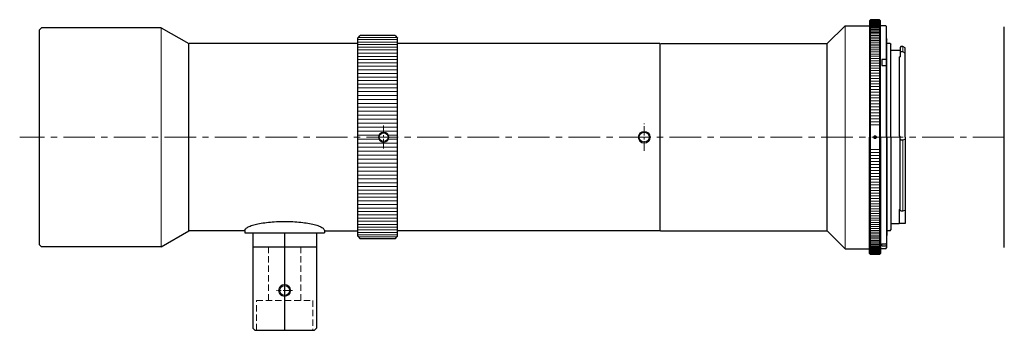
# Model space of a CAD drawing. Header units: millimetres. Extents: x -57 to 191, y -1 to 77.
import ezdxf

# ---------------------------------------------------------------- set-up
doc = ezdxf.new("R2010")
doc.units = ezdxf.units.MM
doc.header["$LTSCALE"] = 0.25
doc.linetypes.add('CENTER', pattern=[50.8, 31.75, -6.35, 6.35, -6.35])
doc.linetypes.add('HIDDEN', pattern=[9.525, 6.35, -3.175])
for name, color, linetype, lineweight in [('01_外形線', 7, 'Continuous', 30), ('03_ﾈｼﾞ・ﾛｰﾚｯﾄ・遮光線', 7, 'Continuous', 9), ('04_中心線', 1, 'CENTER', 20), ('05_隠れ線', 3, 'HIDDEN', 20), ('06_面取線', 7, 'Continuous', 9), ('09_文字', 2, 'Continuous', 20), ('iris＆image_circle', 7, 'Continuous', 30)]:
    doc.layers.add(name, color=color, linetype=linetype, lineweight=lineweight)
doc.layers.add('AAA', color=7, linetype='Continuous')

# ---------------------------------------------------------------- blocks, each defined once
blk = doc.blocks.new('F-mount_外観図')
at = {"layer": '09_文字'}
h = blk.add_hatch(color=256, dxfattribs=at)
h.dxf.hatch_style = 1
h.paths.add_polyline_path([(-3.5, 0, 1), (-2.5, 0, 1)])
at = {"layer": '01_外形線'}
for p, q in [((-4.1, 29.5), (-4.4, 29.2)), ((-4.4, 29.2), (-4.4, 0)), ((-1.9, 29.5), (-4.1, 29.5)), ((-1.6, 29.2), (-1.9, 29.5)), ((-1.6, 0), (-1.6, 29.2)), ((-0.3, 28), (-1.6, 28)), ((-0.3, 28), (-0.1, 27.8)), ((-0.1, 0), (-0.1, 27.8)), ((-0.1, 24.75), (0, 24.65)), ((0, 0), (0, 24.65)), ((0.8, 23.5), (0, 23.5)), ((0.8, 23.5), (1, 23.3)), ((1, 0), (1, 23.3)), ((3.5, 22.75), (3.3, 22.55)), ((3.3, 22.55), (3.3, 20.22)), ((4, 22.75), (3.5, 22.75)), ((4.6, 22.45), (4, 22.75)), ((4.6, 0), (4.6, 22.45)), ((3.3, 21.75), (1, 21.75)), ((3.1, 20.22), (3.3, 20.22)), ((3.1, 20.22), (3.1, 0.24)), ((4, 21.46), (3.3, 21.46)), ((4.6, 21.14), (4, 21.46)), ((-0.3, 19.47), (-1.3, 19.47)), ((-1.3, 19.47), (-1.3, 17.98)), ((-1.3, 17.98), (-0.3, 17.98)), ((-0.3, 19.47), (-0.1, 19.33)), ((-0.1, 17.85), (-0.3, 17.98)), ((-0.1, 17.11), (0, 17.11)), ((-0.1, 16), (0, 16)), ((-1.6, 0), (-1.6, -29.2)), ((-0.1, 0), (-0.1, -27.8)), ((0, 0), (0, -24.65)), ((3.1, 0.24), (3.3, 0.24)), ((3.3, -18.37), (3.3, 0.24)), ((4.6, 0), (4.6, -21.65)), ((-4.4, -29.2), (-4.4, 0)), ((1, 0), (1, -23.3)), ((3.5, -0.64), (3.3, -0.57)), ((3.5, -0.64), (4, -0.64)), ((4, -0.64), (4.6, -0.52)), ((3.1, -18.16), (3.1, -21.75)), ((3.1, -18.16), (3.3, -18.16)), ((3.3, -18.37), (3.5, -18.5)), ((3.5, -18.5), (4, -18.5)), ((4, -18.5), (4.6, -18.31)), ((3.1, -21.75), (1, -21.75)), ((4.6, -21.65), (3.1, -21.65)), ((-0.1, -23.7), (0, -23.7)), ((-0.1, -24.09), (0, -24.09)), ((-0.1, -24.75), (0, -24.65)), ((0.8, -23.5), (0, -23.5)), ((0.8, -23.5), (1, -23.3)), ((-1.3, -26.77), (-0.3, -26.77)), ((-1.3, -27.29), (-1.3, -26.77)), ((-0.3, -26.77), (-0.1, -26.58)), ((-0.1, -27.09), (-0.3, -27.29)), ((-4.1, -29.5), (-4.4, -29.2)), ((-1.9, -29.5), (-4.1, -29.5)), ((-1.6, -29.2), (-1.9, -29.5)), ((-0.3, -28), (-1.6, -28)), ((-1.3, -27.29), (-0.3, -27.29)), ((-0.3, -28), (-0.1, -27.8))]:
    blk.add_line(p, q, dxfattribs=at)
at = {"layer": '03_ﾈｼﾞ・ﾛｰﾚｯﾄ・遮光線'}
for p, q in [((-4.1, 29.41), (-1.9, 29.41)), ((-4.1, 29.34), (-1.9, 29.34)), ((-4.1, 29.25), (-1.9, 29.25)), ((-4.1, 29.14), (-1.9, 29.14)), ((-4.1, 29.01), (-1.9, 29.01)), ((-4.1, 28.86), (-1.9, 28.86)), ((-4.1, 28.69), (-1.9, 28.69)), ((-4.1, 28.5), (-1.9, 28.5)), ((-4.1, 28.29), (-1.9, 28.29)), ((-4.1, 28.06), (-1.9, 28.06)), ((-4.1, 27.81), (-1.9, 27.81)), ((-4.1, 27.54), (-1.9, 27.54)), ((-4.1, 27.25), (-1.9, 27.25)), ((-4.1, 26.95), (-1.9, 26.95)), ((-4.1, 26.63), (-1.9, 26.63)), ((-4.1, 26.29), (-1.9, 26.29)), ((-4.1, 25.93), (-1.9, 25.93)), ((-4.1, 25.55), (-1.9, 25.55)), ((-4.1, 25.15), (-1.9, 25.15)), ((-4.1, 24.74), (-1.9, 24.74)), ((-4.1, 24.31), (-1.9, 24.31)), ((-4.1, 23.87), (-1.9, 23.87)), ((-4.1, 23.4), (-1.9, 23.4)), ((-4.1, 22.93), (-1.9, 22.93)), ((-4.1, 22.43), (-1.9, 22.43)), ((-4.1, 21.92), (-1.9, 21.92)), ((-4.1, 21.4), (-1.9, 21.4)), ((-4.1, 20.86), (-1.9, 20.86)), ((-4.1, 20.31), (-1.9, 20.31)), ((-4.1, 19.74), (-1.9, 19.74)), ((-4.1, 19.16), (-1.9, 19.16)), ((-4.1, 18.57), (-1.9, 18.57)), ((-4.1, 17.96), (-1.9, 17.96)), ((-4.1, 17.34), (-1.9, 17.34)), ((-4.1, 16.71), (-1.9, 16.71)), ((-4.1, 16.07), (-1.9, 16.07)), ((-4.1, 15.41), (-1.9, 15.41)), ((-4.1, 14.75), (-1.9, 14.75)), ((-4.1, 14.08), (-1.9, 14.08)), ((-4.1, 13.39), (-1.9, 13.39)), ((-4.1, 12.7), (-1.9, 12.7)), ((-4.1, 12), (-1.9, 12)), ((-4.1, 11.29), (-1.9, 11.29)), ((-4.1, 10.57), (-1.9, 10.57)), ((-4.1, 9.85), (-1.9, 9.85)), ((-4.1, 9.12), (-1.9, 9.12)), ((-4.1, 8.38), (-1.9, 8.38)), ((-4.1, 7.64), (-1.9, 7.64)), ((-4.1, 6.89), (-1.9, 6.89)), ((-4.1, 6.13), (-1.9, 6.13)), ((-4.1, 5.38), (-1.9, 5.38)), ((-4.1, 4.62), (-1.9, 4.62)), ((-4.1, 3.85), (-1.9, 3.85)), ((-4.1, 3.08), (-1.9, 3.08)), ((-4.1, -3.08), (-1.9, -3.08)), ((-4.1, -3.85), (-1.9, -3.85)), ((-4.1, -4.62), (-1.9, -4.62)), ((-4.1, -5.38), (-1.9, -5.38)), ((-4.1, -6.13), (-1.9, -6.13)), ((-4.1, -6.89), (-1.9, -6.89)), ((-4.1, -7.64), (-1.9, -7.64)), ((-4.1, -8.38), (-1.9, -8.38)), ((-4.1, -9.12), (-1.9, -9.12)), ((-4.1, -9.85), (-1.9, -9.85)), ((-4.1, -10.57), (-1.9, -10.57)), ((-4.1, -11.29), (-1.9, -11.29)), ((-4.1, -12), (-1.9, -12)), ((-4.1, -12.7), (-1.9, -12.7)), ((-4.1, -13.39), (-1.9, -13.39)), ((-4.1, -14.08), (-1.9, -14.08)), ((-4.1, -14.75), (-1.9, -14.75)), ((-4.1, -15.41), (-1.9, -15.41)), ((-4.1, -16.07), (-1.9, -16.07)), ((-4.1, -16.71), (-1.9, -16.71)), ((-4.1, -17.34), (-1.9, -17.34)), ((-4.1, -17.96), (-1.9, -17.96)), ((-4.1, -18.57), (-1.9, -18.57)), ((-4.1, -19.16), (-1.9, -19.16)), ((-4.1, -19.74), (-1.9, -19.74)), ((-4.1, -20.31), (-1.9, -20.31)), ((-4.1, -20.86), (-1.9, -20.86)), ((-4.1, -21.4), (-1.9, -21.4)), ((-4.1, -21.92), (-1.9, -21.92)), ((-4.1, -22.43), (-1.9, -22.43)), ((-4.1, -22.93), (-1.9, -22.93)), ((-4.1, -23.4), (-1.9, -23.4)), ((-4.1, -23.87), (-1.9, -23.87)), ((-4.1, -24.31), (-1.9, -24.31)), ((-4.1, -24.74), (-1.9, -24.74)), ((-4.1, -25.15), (-1.9, -25.15)), ((-4.1, -25.55), (-1.9, -25.55)), ((-4.1, -25.93), (-1.9, -25.93)), ((-4.1, -26.29), (-1.9, -26.29)), ((-4.1, -26.63), (-1.9, -26.63)), ((-4.1, -26.95), (-1.9, -26.95)), ((-4.1, -27.25), (-1.9, -27.25)), ((-4.1, -27.54), (-1.9, -27.54)), ((-4.1, -27.81), (-1.9, -27.81)), ((-4.1, -28.06), (-1.9, -28.06)), ((-4.1, -28.29), (-1.9, -28.29)), ((-4.1, -28.5), (-1.9, -28.5)), ((-4.1, -28.69), (-1.9, -28.69)), ((-4.1, -28.86), (-1.9, -28.86)), ((-4.1, -29.01), (-1.9, -29.01)), ((-4.1, -29.14), (-1.9, -29.14)), ((-4.1, -29.25), (-1.9, -29.25)), ((-4.1, -29.34), (-1.9, -29.34)), ((-4.1, -29.41), (-1.9, -29.41))]:
    blk.add_line(p, q, dxfattribs=at)
at = {"layer": '06_面取線'}
for p, q in [((-4.1, 29.5), (-4.1, 0)), ((-1.9, 29.5), (-1.9, 0)), ((-4.1, -29.5), (-4.1, 0)), ((-1.9, -29.5), (-1.9, 0))]:
    blk.add_line(p, q, dxfattribs=at)
at = {"layer": '06_面取線', "lineweight": 20}
for p, q in [((4, 22.75), (4, 21.46)), ((4, -18.5), (4, -0.64))]:
    blk.add_line(p, q, dxfattribs=at)

msp = doc.modelspace()

# ---------------------------------------------------------------- linework, layer by layer
at = {"layer": '01_外形線', "linetype": 'Continuous'}
for p, q in [((-51.94, 74.32), (-51.44, 74.82)), ((-51.94, 20.32), (-51.94, 74.32)), ((-21.37, 74.82), (-51.44, 74.82)), ((-21.37, 74.82), (-14.44, 70.82)), ((150.56, 75.32), (146.06, 70.82)), ((150.56, 75.32), (156.59, 75.32)), ((156.59, 75.32), (156.69, 75.22)), ((28.06, 72.22), (28.66, 72.82)), ((28.06, 22.42), (28.06, 72.22)), ((37.46, 72.82), (28.66, 72.82)), ((37.46, 72.82), (38.06, 72.22)), ((38.06, 22.42), (38.06, 72.22)), ((-14.44, 70.72), (-14.34, 70.82)), ((-14.44, 23.82), (-14.44, 70.82)), ((27.96, 70.82), (-14.34, 70.82)), ((38.06, 70.72), (38.16, 70.82)), ((103.96, 70.82), (38.16, 70.82)), ((103.96, 70.82), (104.06, 70.72)), ((104.06, 70.72), (104.16, 70.82)), ((104.06, 23.92), (104.06, 70.72)), ((104.16, 70.82), (146.06, 70.82)), ((146.06, 23.82), (146.06, 70.82)), ((-21.37, 19.82), (-14.44, 23.82)), ((-14.44, 23.92), (-14.34, 23.82)), ((-0.34, 23.82), (-14.34, 23.82)), ((-0.34, 23.82), (-0.34, 23.32)), ((19.66, 23.82), (27.96, 23.82)), ((19.66, 23.82), (19.66, 23.32)), ((27.96, 23.82), (28.06, 23.92)), ((28.06, 22.42), (28.66, 21.82)), ((37.46, 21.82), (38.06, 22.42)), ((38.06, 23.92), (38.16, 23.82)), ((103.96, 23.82), (38.16, 23.82)), ((103.96, 23.82), (104.06, 23.92)), ((104.06, 23.92), (104.16, 23.82)), ((104.16, 23.82), (146.06, 23.82)), ((150.56, 19.32), (146.06, 23.82)), ((-51.94, 20.32), (-51.44, 19.82)), ((-21.37, 19.82), (-51.44, 19.82)), ((37.46, 21.82), (28.66, 21.82)), ((150.56, 19.32), (156.59, 19.32)), ((156.59, 19.32), (156.69, 19.42)), ((1.66, -0.68), (2.16, -1.18)), ((2.16, -1.18), (17.16, -1.18)), ((17.16, -1.18), (17.66, -0.68))]:
    msp.add_line(p, q, dxfattribs=at)
at = {"layer": '01_外形線'}
for p, q in [((-0.34, 23.32), (19.66, 23.32)), ((1.66, 23.32), (1.66, -0.68)), ((9.66, 23.32), (9.66, -1.18)), ((17.66, 23.32), (17.66, -0.68)), ((1.66, 19.82), (17.66, 19.82))]:
    msp.add_line(p, q, dxfattribs=at)
at = {"layer": '01_外形線', "linetype": 'Continuous'}
msp.add_lwpolyline([(-0.34, 23.82), (-0.33, 23.95), (-0.29, 24.07), (-0.22, 24.19), (-0.12, 24.31), (0, 24.43), (0.15, 24.55), (0.32, 24.66), (0.52, 24.78), (0.75, 24.89), (1, 24.99), (1.27, 25.1), (1.57, 25.2), (1.89, 25.3), (2.23, 25.39), (2.59, 25.48), (2.97, 25.56), (3.37, 25.64), (3.78, 25.72), (4.21, 25.79), (4.66, 25.85), (5.12, 25.91), (5.59, 25.96), (6.08, 26.01), (6.57, 26.05), (7.07, 26.09), (7.58, 26.12), (8.1, 26.14), (8.61, 26.15), (9.14, 26.16), (9.66, 26.17), (10.18, 26.16), (10.71, 26.15), (11.22, 26.14), (11.74, 26.12), (12.25, 26.09), (12.75, 26.05), (13.24, 26.01), (13.73, 25.96), (14.2, 25.91), (14.66, 25.85), (15.11, 25.79), (15.54, 25.72), (15.95, 25.64), (16.35, 25.56), (16.73, 25.48), (17.09, 25.39), (17.43, 25.3), (17.75, 25.2), (18.05, 25.1), (18.32, 24.99), (18.57, 24.89), (18.8, 24.78), (19, 24.66), (19.17, 24.55), (19.32, 24.43), (19.44, 24.31), (19.54, 24.19), (19.61, 24.07), (19.65, 23.95), (19.66, 23.82)], dxfattribs=at)
for centre, radius in [((34.56, 47.32), 1.1), ((100.06, 47.32), 1.25), ((9.66, 8.82), 1.25)]:
    msp.add_circle(centre, radius, dxfattribs=at)
at = {"layer": '03_ﾈｼﾞ・ﾛｰﾚｯﾄ・遮光線', "linetype": 'Continuous'}
for p, q in [((28.26, 72.32), (37.86, 72.32)), ((28.26, 71.82), (37.86, 71.82)), ((28.26, 71.22), (37.86, 71.22)), ((28.26, 70.62), (37.86, 70.62)), ((28.26, 69.92), (37.86, 69.92)), ((28.26, 69.22), (37.86, 69.22)), ((28.26, 68.42), (37.86, 68.42)), ((28.26, 67.62), (37.86, 67.62)), ((28.26, 66.82), (37.86, 66.82)), ((28.26, 66.02), (37.86, 66.02)), ((28.26, 65.12), (37.86, 65.12)), ((28.26, 64.22), (37.86, 64.22)), ((28.26, 63.32), (37.86, 63.32)), ((28.26, 62.42), (37.86, 62.42)), ((28.26, 61.52), (37.86, 61.52)), ((28.26, 60.62), (37.86, 60.62)), ((28.26, 59.72), (37.86, 59.72)), ((28.26, 58.82), (37.86, 58.82)), ((28.26, 57.82), (37.86, 57.82)), ((28.26, 56.82), (37.86, 56.82)), ((28.26, 55.82), (37.86, 55.82)), ((28.26, 54.82), (37.86, 54.82)), ((28.26, 53.82), (37.86, 53.82)), ((28.26, 52.82), (37.86, 52.82)), ((28.26, 51.82), (37.86, 51.82)), ((28.26, 50.82), (37.86, 50.82)), ((28.26, 49.82), (37.86, 49.82)), ((28.26, 48.82), (37.86, 48.82)), ((28.26, 47.82), (33.36, 47.82)), ((35.76, 47.82), (37.86, 47.82)), ((28.26, 46.82), (33.36, 46.82)), ((28.26, 45.82), (37.86, 45.82)), ((28.26, 44.82), (37.86, 44.82)), ((35.76, 46.82), (37.86, 46.82)), ((28.26, 43.82), (37.86, 43.82)), ((28.26, 42.82), (37.86, 42.82)), ((28.26, 41.82), (37.86, 41.82)), ((28.26, 40.82), (37.86, 40.82)), ((28.26, 39.82), (37.86, 39.82)), ((28.26, 38.82), (37.86, 38.82)), ((28.26, 37.82), (37.86, 37.82)), ((28.26, 36.82), (37.86, 36.82)), ((28.26, 35.82), (37.86, 35.82)), ((28.26, 34.92), (37.86, 34.92)), ((28.26, 34.02), (37.86, 34.02)), ((28.26, 33.12), (37.86, 33.12)), ((28.26, 32.22), (37.86, 32.22)), ((28.26, 31.32), (37.86, 31.32)), ((28.26, 30.42), (37.86, 30.42)), ((28.26, 29.52), (37.86, 29.52)), ((28.26, 28.62), (37.86, 28.62)), ((28.26, 27.82), (37.86, 27.82)), ((28.26, 27.02), (37.86, 27.02)), ((28.26, 26.22), (37.86, 26.22)), ((28.26, 25.42), (37.86, 25.42)), ((28.26, 24.72), (37.86, 24.72)), ((28.26, 24.02), (37.86, 24.02)), ((28.26, 23.42), (37.86, 23.42)), ((28.26, 22.82), (37.86, 22.82)), ((28.26, 22.32), (37.86, 22.32))]:
    msp.add_line(p, q, dxfattribs=at)
for centre, radius in [((34.56, 47.32), 1.3), ((100.06, 47.32), 1.5), ((9.66, 8.82), 1.5)]:
    msp.add_circle(centre, radius, dxfattribs=at)
at = {"layer": '04_中心線', "ltscale": 0.3}
for p, q in [((34.56, 44.5), (34.56, 50.28)), ((100.06, 43.92), (100.06, 50.72)), ((9.66, 6.82), (9.66, 10.82)), ((11.66, 8.82), (7.66, 8.82))]:
    msp.add_line(p, q, dxfattribs=at)
at = {"layer": '04_中心線'}
msp.add_line((190.59, 47.32), (-56.94, 47.32), dxfattribs=at)
at = {"layer": '05_隠れ線'}
for p, q in [((5.61, 19.82), (5.61, 6.32)), ((13.71, 19.82), (13.71, 6.32)), ((2.56, -1.18), (2.56, 6.32)), ((2.56, 6.32), (16.76, 6.32)), ((16.76, 6.32), (16.76, -1.18))]:
    msp.add_line(p, q, dxfattribs=at)
at = {"layer": '06_面取線', "linetype": 'Continuous', "lineweight": 20}
for p, q in [((-21.37, 74.82), (-21.37, 19.82)), ((150.56, 75.32), (150.56, 19.32))]:
    msp.add_line(p, q, dxfattribs=at)
at = {"layer": 'AAA', "color": 7, "linetype": 'Continuous'}
msp.add_line((27.96, 70.82), (28.06, 70.72), dxfattribs=at)
at = {"layer": 'iris＆image_circle'}
msp.add_line((190.59, 19.62), (190.59, 75.02), dxfattribs=at)

# ---------------------------------------------------------------- block references
at = {"layer": '01_外形線'}
msp.add_blockref('F-mount_外観図', (161.09, 47.32), dxfattribs=at)

doc.saveas('drawing.dxf')
